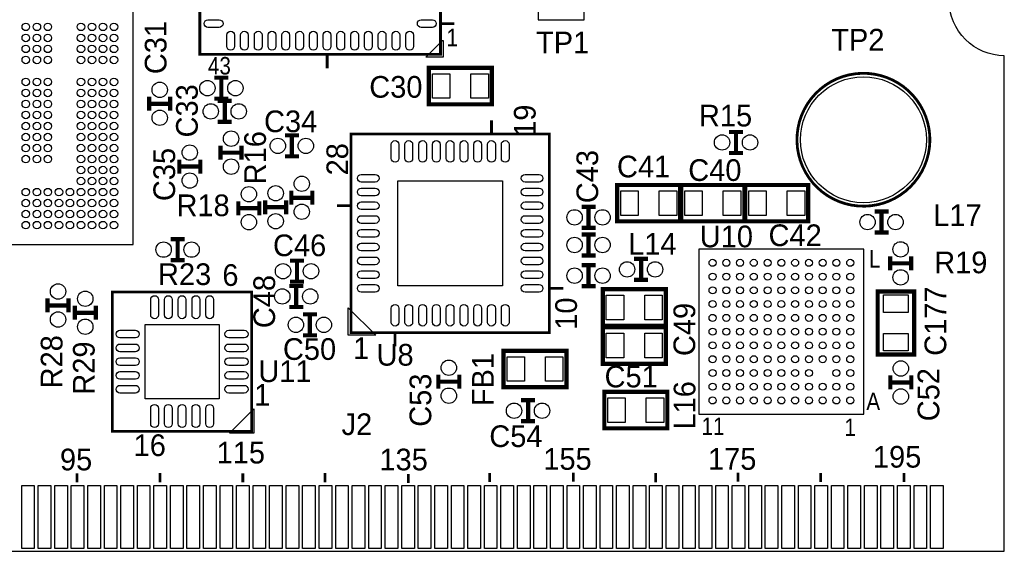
# Model space of a CAD drawing. Extents: x -1 to 150, y -33 to 40.
# Tile 4 of 6: x 32 to 68, y 0 to 19. Entities that reach past the tile are written whole.
import ezdxf
from ezdxf.enums import TextEntityAlignment as Align

# ---------------------------------------------------------------- set-up
doc = ezdxf.new("R2010")
doc.units = 0
for name, color, linetype in [('BOARD_GEOMETRY_OUTLINE', 4, 'CONTINUOUS'), ('PACKAGE_GEOMETRY_SILKSCREEN_TOP', 5, 'CONTINUOUS'), ('PIN_TOP', 6, 'CONTINUOUS'), ('REF_DES_SILKSCREEN_TOP', 7, 'CONTINUOUS')]:
    doc.layers.add(name, color=color, linetype=linetype)

msp = doc.modelspace()

# ---------------------------------------------------------------- linework, layer by layer
at = {"layer": 'BOARD_GEOMETRY_OUTLINE'}
msp.add_lwpolyline([(1.99898, 19.99996, -0.414214), (0, 18.00098), (0, 0), (15.75054, 0), (15.75054, 3.50012, -0.414214), (16.25092, 4.0005, -0.414214), (16.74876, 3.50012), (16.74876, 0), (67.59956, 0), (67.59956, 18.00098, -0.414214), (65.60058, 19.99996, -0.414214), (67.59956, 21.99894), (67.59956, 38.5572), (0, 38.5572), (0, 21.99894, -0.414214)], format="xyb", close=True, dxfattribs=at)
at = {"layer": 'PACKAGE_GEOMETRY_SILKSCREEN_TOP'}
for points, const_width in [([(45.06976, 18.0467), (38.38956, 18.0467), (38.38956, 26.7843), (47.12716, 26.7843), (47.12716, 18.0467), (44.56176, 18.0467)], 0.1016), ([(47.63516, 19.1643), (47.12716, 19.1643)], 0.09906), ([(43.01236, 18.0467), (43.01236, 17.5387)], 0.09906), ([(38.91788, 17.20088), (39.42588, 17.20088)], 0.1524), ([(39.17188, 17.20088), (39.17188, 16.43888)], 0.1524), ([(36.5506, 15.99946), (36.5506, 16.50746)], 0.1524), ([(37.3126, 15.99946), (37.3126, 16.50746)], 0.1524), ([(38.91788, 16.43888), (39.42588, 16.43888)], 0.1524), ([(36.5506, 16.25346), (37.3126, 16.25346)], 0.1524), ([(39.0398, 16.3576), (39.5478, 16.3576)], 0.1524), ([(39.2938, 16.3576), (39.2938, 15.5956)], 0.1524), ([(39.0398, 15.5956), (39.5478, 15.5956)], 0.1524), ([(48.97882, 15.15364), (48.97882, 15.65402)], 0.09906), ([(41.47566, 15.10538), (41.98366, 15.10538)], 0.1524), ([(41.72966, 15.10538), (41.72966, 14.34338)], 0.1524), ([(43.87342, 11.049), (43.87342, 15.15364), (51.08194, 15.15364), (51.08194, 7.94512), (43.87342, 7.94512), (43.87342, 11.24966)], 0.09906), ([(57.60466, 15.22984), (58.11266, 15.22984)], 0.1524), ([(57.85866, 15.22984), (57.85866, 14.46784)], 0.1524), ([(39.1414, 14.224), (39.1414, 14.732)], 0.1524), ([(39.9034, 14.224), (39.9034, 14.732)], 0.1524), ([(37.6428, 13.71854), (37.6428, 14.22654)], 0.1524), ([(38.4048, 13.71854), (38.4048, 14.22654)], 0.1524), ([(39.1414, 14.478), (39.9034, 14.478)], 0.1524), ([(41.47566, 14.34338), (41.98366, 14.34338)], 0.1524), ([(57.60466, 14.46784), (58.11266, 14.46784)], 0.1524), ([(37.6428, 13.97254), (38.4048, 13.97254)], 0.1524), ([(41.70934, 12.5857), (41.70934, 13.0937)], 0.1524), ([(41.70934, 12.8397), (42.47134, 12.8397)], 0.1524), ([(42.47134, 12.5857), (42.47134, 13.0937)], 0.1524), ([(39.7891, 12.20724), (39.7891, 12.71524)], 0.1524), ([(39.7891, 12.46124), (40.5511, 12.46124)], 0.1524), ([(40.5511, 12.20724), (40.5511, 12.71524)], 0.1524), ([(40.76192, 12.7508), (40.76192, 12.2428)], 0.1524), ([(41.52392, 12.4968), (40.76192, 12.4968)], 0.1524), ([(41.52392, 12.7508), (41.52392, 12.2428)], 0.1524), ([(43.87342, 12.55014), (43.37304, 12.55014)], 0.09906), ([(52.25034, 12.5095), (52.75834, 12.5095)], 0.1524), ([(52.50434, 12.5095), (52.50434, 11.7475)], 0.1524), ([(62.88786, 12.33932), (63.39586, 12.33932)], 0.1524), ([(63.14186, 12.33932), (63.14186, 11.57732)], 0.1524), ([(52.25034, 11.7475), (52.75834, 11.7475)], 0.1524), ([(52.25034, 11.5062), (52.75834, 11.5062)], 0.1524), ([(52.50434, 11.5062), (52.50434, 10.7442)], 0.1524), ([(62.88786, 11.57732), (63.39586, 11.57732)], 0.1524), ([(37.83584, 11.33729), (37.32784, 11.33729)], 0.1524), ([(37.58184, 10.57529), (37.58184, 11.33729)], 0.1524), ([(52.25034, 10.7442), (52.75834, 10.7442)], 0.1524), ([(63.45428, 10.20318), (63.45428, 10.71118)], 0.1524), ([(64.21628, 10.20318), (64.21628, 10.71118)], 0.1524), ([(37.83584, 10.57529), (37.32784, 10.57529)], 0.1524), ([(42.17162, 10.5537), (41.66362, 10.5537)], 0.1524), ([(41.91762, 9.7917), (41.91762, 10.5537)], 0.1524), ([(52.25034, 10.39114), (52.75834, 10.39114)], 0.1524), ([(52.50434, 10.39114), (52.50434, 9.62914)], 0.1524), ([(54.665372, 10.61974), (54.157372, 10.61974)], 0.1524), ([(54.411372, 9.85774), (54.411372, 10.61974)], 0.1524), ([(63.45428, 10.45718), (64.21628, 10.45718)], 0.1524), ([(42.14368, 9.63676), (41.63568, 9.63676)], 0.1524), ([(42.17162, 9.7917), (41.66362, 9.7917)], 0.1524), ([(41.88968, 8.87476), (41.88968, 9.63676)], 0.1524), ([(52.25034, 9.62914), (52.75834, 9.62914)], 0.1524), ([(54.665372, 9.85774), (54.157372, 9.85774)], 0.1524), ([(37.77488, 4.35864), (35.21456, 4.35864), (35.21456, 9.41832), (40.27424, 9.41832), (40.27424, 4.35864), (37.43452, 4.35864)], 0.09906), ([(51.58232, 9.54786), (51.08194, 9.54786)], 0.09906), ([(32.85998, 8.6741), (32.85998, 9.1821)], 0.1524), ([(32.85998, 8.9281), (33.62198, 8.9281)], 0.1524), ([(33.62198, 8.6741), (33.62198, 9.1821)], 0.1524), ([(33.84804, 8.40994), (33.84804, 8.91794)], 0.1524), ([(34.61004, 8.40994), (34.61004, 8.91794)], 0.1524), ([(42.14368, 8.87476), (41.63568, 8.87476)], 0.1524), ([(33.84804, 8.66394), (34.61004, 8.66394)], 0.1524), ([(42.63898, 8.60552), (42.13098, 8.60552)], 0.1524), ([(42.38498, 7.84352), (42.38498, 8.60552)], 0.1524), ([(42.63898, 7.84352), (42.13098, 7.84352)], 0.1524), ([(45.47616, 7.44474), (45.47616, 7.94512)], 0.09906), ([(47.04842, 6.4135), (47.04842, 5.9055)], 0.1524), ([(47.81042, 6.4135), (47.81042, 5.9055)], 0.1524), ([(63.4619, 5.87756), (63.4619, 6.38556)], 0.1524), ([(64.2239, 5.87756), (64.2239, 6.38556)], 0.1524), ([(47.81042, 6.1595), (47.04842, 6.1595)], 0.1524), ([(63.4619, 6.13156), (64.2239, 6.13156)], 0.1524), ([(50.05324, 5.4864), (50.56124, 5.4864)], 0.1524), ([(50.30724, 5.4864), (50.30724, 4.7244)], 0.1524), ([(50.05324, 4.7244), (50.56124, 4.7244)], 0.1524), ([(33.930082, 2.830068), (33.930082, 2.500122)], 0.100076), ([(36.939982, 2.839974), (36.939982, 2.510028)], 0.100076), ([(39.949882, 2.830068), (39.949882, 2.500122)], 0.100076), ([(42.930064, 2.839974), (42.930064, 2.510028)], 0.100076), ([(48.909986, 2.84988), (48.909986, 2.519934)], 0.100076), ([(51.950112, 2.86004), (51.950112, 2.530094)], 0.100076), ([(54.939946, 2.839974), (54.939946, 2.510028)], 0.100076), ([(57.930034, 2.86004), (57.930034, 2.530094)], 0.100076), ([(60.930028, 2.84988), (60.930028, 2.519934)], 0.100076), ([(63.959994, 2.84988), (63.959994, 2.519934)], 0.100076), ([(45.96003, 2.810002), (45.96003, 2.480056)], 0.100076)]:
    msp.add_lwpolyline(points, dxfattribs=dict(at, const_width=const_width))
for points in [[(23.76932, 11.14552), (35.97148, 11.14552), (35.97148, 23.34768), (23.76932, 23.34768)], [(50.673, 19.304), (52.3494, 19.304), (52.3494, 20.574), (50.673, 20.574)], [(47.22876, 18.5547), (47.22876, 17.9451), (46.59376, 17.9451), (47.20336, 18.5547)], [(62.50432, 10.97788), (56.50484, 10.97788), (56.50484, 4.9784), (62.50432, 4.9784)], [(44.77512, 7.84606), (43.77436, 7.84606), (43.77436, 8.84682)], [(40.34536, 5.1689), (40.34536, 4.28752), (39.47414, 4.28752), (39.47414, 4.29768)]]:
    msp.add_lwpolyline(points, close=True, dxfattribs=at)
at = {"layer": 'PACKAGE_GEOMETRY_SILKSCREEN_TOP', "const_width": 0.1524}
for points in [[(46.70552, 17.55648), (48.99152, 17.55648), (48.99152, 16.23568), (46.70552, 16.23568)], [(55.83174, 11.98372), (53.54574, 11.98372), (53.54574, 13.30452), (55.83174, 13.30452)], [(58.15838, 11.98372), (55.87238, 11.98372), (55.87238, 13.30452), (58.15838, 13.30452)], [(60.47994, 11.98372), (58.19394, 11.98372), (58.19394, 13.30452), (60.47994, 13.30452)], [(53.01996, 9.51738), (55.30596, 9.51738), (55.30596, 8.19658), (53.01996, 8.19658)], [(64.32296, 9.4361), (64.32296, 7.1501), (63.00216, 7.1501), (63.00216, 9.4361)], [(53.01996, 8.13308), (55.30596, 8.13308), (55.30596, 6.81228), (53.01996, 6.81228)], [(49.4157, 7.281672), (51.7017, 7.281672), (51.7017, 5.960872), (49.4157, 5.960872)], [(55.36184, 4.46786), (53.07584, 4.46786), (53.07584, 5.78866), (55.36184, 5.78866)]]:
    msp.add_lwpolyline(points, close=True, dxfattribs=at)
at = {"layer": 'PACKAGE_GEOMETRY_SILKSCREEN_TOP', "const_width": 0.1016}
msp.add_lwpolyline([(62.5348, 12.5349, 1), (62.4332, 17.3609, 1)], format="xyb", close=True, dxfattribs=at)
at = {"layer": 'PIN_TOP'}
for points in [[(38.6842, 19.30654), (39.0906, 19.30654, -1), (39.0906, 19.02714), (38.6842, 19.02714, -1)], [(46.42612, 19.30654), (46.83252, 19.30654, -1), (46.83252, 19.02714), (46.42612, 19.02714, -1)], [(39.37, 18.34134), (39.37, 18.74774, -1), (39.6494, 18.74774), (39.6494, 18.34134, -1)], [(39.86784, 18.34134), (39.86784, 18.74774, -1), (40.14724, 18.74774), (40.14724, 18.34134, -1)], [(40.36822, 18.34134), (40.36822, 18.74774, -1), (40.64762, 18.74774), (40.64762, 18.34134, -1)], [(40.8686, 18.34134), (40.8686, 18.74774, -1), (41.148, 18.74774), (41.148, 18.34134, -1)], [(41.36898, 18.34134), (41.36898, 18.74774, -1), (41.64838, 18.74774), (41.64838, 18.34134, -1)], [(41.86936, 18.34134), (41.86936, 18.74774, -1), (42.14876, 18.74774), (42.14876, 18.34134, -1)], [(42.36974, 18.34134), (42.36974, 18.74774, -1), (42.64914, 18.74774), (42.64914, 18.34134, -1)], [(42.86758, 18.34134), (42.86758, 18.74774, -1), (43.14698, 18.74774), (43.14698, 18.34134, -1)], [(43.36796, 18.34134), (43.36796, 18.74774, -1), (43.64736, 18.74774), (43.64736, 18.34134, -1)], [(43.86834, 18.34134), (43.86834, 18.74774, -1), (44.14774, 18.74774), (44.14774, 18.34134, -1)], [(44.36872, 18.34134), (44.36872, 18.74774, -1), (44.64812, 18.74774), (44.64812, 18.34134, -1)], [(44.8691, 18.34134), (44.8691, 18.74774, -1), (45.1485, 18.74774), (45.1485, 18.34134, -1)], [(45.36948, 18.34134), (45.36948, 18.74774, -1), (45.64888, 18.74774), (45.64888, 18.34134, -1)], [(45.86732, 18.34134), (45.86732, 18.74774, -1), (46.14672, 18.74774), (46.14672, 18.34134, -1)], [(45.6184, 14.77772), (45.6184, 14.26972, -1), (45.339, 14.26972), (45.339, 14.77772, -1)], [(46.11624, 14.77772), (46.11624, 14.26972, -1), (45.83684, 14.26972), (45.83684, 14.77772, -1)], [(46.61662, 14.77772), (46.61662, 14.26972, -1), (46.33722, 14.26972), (46.33722, 14.77772, -1)], [(47.117, 14.77772), (47.117, 14.26972, -1), (46.8376, 14.26972), (46.8376, 14.77772, -1)], [(47.61738, 14.77772), (47.61738, 14.26972, -1), (47.33798, 14.26972), (47.33798, 14.77772, -1)], [(48.11776, 14.77772), (48.11776, 14.26972, -1), (47.83836, 14.26972), (47.83836, 14.77772, -1)], [(48.61814, 14.77772), (48.61814, 14.26972, -1), (48.33874, 14.26972), (48.33874, 14.77772, -1)], [(49.11852, 14.77772), (49.11852, 14.26972, -1), (48.83912, 14.26972), (48.83912, 14.77772, -1)], [(49.61636, 14.77772), (49.61636, 14.26972, -1), (49.33696, 14.26972), (49.33696, 14.77772, -1)], [(44.24934, 13.68806), (44.75734, 13.68806, -1), (44.75734, 13.40866), (44.24934, 13.40866, -1)], [(50.19802, 13.68806), (50.70602, 13.68806, -1), (50.70602, 13.40866), (50.19802, 13.40866, -1)], [(44.24934, 13.19022), (44.75734, 13.19022, -1), (44.75734, 12.91082), (44.24934, 12.91082, -1)], [(50.19802, 13.19022), (50.70602, 13.19022, -1), (50.70602, 12.91082), (50.19802, 12.91082, -1)], [(44.24934, 12.68984), (44.75734, 12.68984, -1), (44.75734, 12.41044), (44.24934, 12.41044, -1)], [(50.19802, 12.68984), (50.70602, 12.68984, -1), (50.70602, 12.41044), (50.19802, 12.41044, -1)], [(44.24934, 12.18946), (44.75734, 12.18946, -1), (44.75734, 11.91006), (44.24934, 11.91006, -1)], [(50.19802, 12.18946), (50.70602, 12.18946, -1), (50.70602, 11.91006), (50.19802, 11.91006, -1)], [(44.24934, 11.68908), (44.75734, 11.68908, -1), (44.75734, 11.40968), (44.24934, 11.40968, -1)], [(50.19802, 11.68908), (50.70602, 11.68908, -1), (50.70602, 11.40968), (50.19802, 11.40968, -1)], [(44.24934, 11.1887), (44.75734, 11.1887, -1), (44.75734, 10.9093), (44.24934, 10.9093, -1)], [(50.19802, 11.1887), (50.70602, 11.1887, -1), (50.70602, 10.9093), (50.19802, 10.9093, -1)], [(44.24934, 10.68832), (44.75734, 10.68832, -1), (44.75734, 10.40892), (44.24934, 10.40892, -1)], [(50.19802, 10.68832), (50.70602, 10.68832, -1), (50.70602, 10.40892), (50.19802, 10.40892, -1)], [(44.24934, 10.18794), (44.75734, 10.18794, -1), (44.75734, 9.90854), (44.24934, 9.90854, -1)], [(50.19802, 10.18794), (50.70602, 10.18794, -1), (50.70602, 9.90854), (50.19802, 9.90854, -1)], [(44.24934, 9.6901), (44.75734, 9.6901, -1), (44.75734, 9.4107), (44.24934, 9.4107, -1)], [(50.19802, 9.6901), (50.70602, 9.6901, -1), (50.70602, 9.4107), (50.19802, 9.4107, -1)], [(36.60394, 8.5852), (36.60394, 9.144, -1), (36.88334, 9.144), (36.88334, 8.5852, -1)], [(37.10432, 8.5852), (37.10432, 9.144, -1), (37.38372, 9.144), (37.38372, 8.5852, -1)], [(37.6047, 8.5852), (37.6047, 9.144, -1), (37.8841, 9.144), (37.8841, 8.5852, -1)], [(38.10508, 8.5852), (38.10508, 9.144, -1), (38.38448, 9.144), (38.38448, 8.5852, -1)], [(38.60546, 8.5852), (38.60546, 9.144, -1), (38.88486, 9.144), (38.88486, 8.5852, -1)], [(45.6184, 8.82904), (45.6184, 8.32104, -1), (45.339, 8.32104), (45.339, 8.82904, -1)], [(46.11624, 8.82904), (46.11624, 8.32104, -1), (45.83684, 8.32104), (45.83684, 8.82904, -1)], [(46.61662, 8.82904), (46.61662, 8.32104, -1), (46.33722, 8.32104), (46.33722, 8.82904, -1)], [(47.117, 8.82904), (47.117, 8.32104, -1), (46.8376, 8.32104), (46.8376, 8.82904, -1)], [(47.61738, 8.82904), (47.61738, 8.32104, -1), (47.33798, 8.32104), (47.33798, 8.82904, -1)], [(48.11776, 8.82904), (48.11776, 8.32104, -1), (47.83836, 8.32104), (47.83836, 8.82904, -1)], [(48.61814, 8.82904), (48.61814, 8.32104, -1), (48.33874, 8.32104), (48.33874, 8.82904, -1)], [(49.11852, 8.82904), (49.11852, 8.32104, -1), (48.83912, 8.32104), (48.83912, 8.82904, -1)], [(49.61636, 8.82904), (49.61636, 8.32104, -1), (49.33696, 8.32104), (49.33696, 8.82904, -1)], [(35.48888, 8.02894), (36.04768, 8.02894, -1), (36.04768, 7.74954), (35.48888, 7.74954, -1)], [(39.44112, 8.02894), (39.99992, 8.02894, -1), (39.99992, 7.74954), (39.44112, 7.74954, -1)], [(35.48888, 7.52856), (36.04768, 7.52856, -1), (36.04768, 7.24916), (35.48888, 7.24916, -1)], [(39.44112, 7.52856), (39.99992, 7.52856, -1), (39.99992, 7.24916), (39.44112, 7.24916, -1)], [(35.48888, 7.02818), (36.04768, 7.02818, -1), (36.04768, 6.74878), (35.48888, 6.74878, -1)], [(39.44112, 7.02818), (39.99992, 7.02818, -1), (39.99992, 6.74878), (39.44112, 6.74878, -1)], [(35.48888, 6.5278), (36.04768, 6.5278, -1), (36.04768, 6.2484), (35.48888, 6.2484, -1)], [(39.44112, 6.5278), (39.99992, 6.5278, -1), (39.99992, 6.2484), (39.44112, 6.2484, -1)], [(35.48888, 6.02742), (36.04768, 6.02742, -1), (36.04768, 5.74802), (35.48888, 5.74802, -1)], [(39.44112, 6.02742), (39.99992, 6.02742, -1), (39.99992, 5.74802), (39.44112, 5.74802, -1)], [(36.60394, 4.63296), (36.60394, 5.19176, -1), (36.88334, 5.19176), (36.88334, 4.63296, -1)], [(37.10432, 4.63296), (37.10432, 5.19176, -1), (37.38372, 5.19176), (37.38372, 4.63296, -1)], [(37.6047, 4.63296), (37.6047, 5.19176, -1), (37.8841, 5.19176), (37.8841, 4.63296, -1)], [(38.10508, 4.63296), (38.10508, 5.19176, -1), (38.38448, 5.19176), (38.38448, 4.63296, -1)], [(38.60546, 4.63296), (38.60546, 5.19176, -1), (38.88486, 5.19176), (38.88486, 4.63296, -1)]]:
    msp.add_lwpolyline(points, format="xyb", close=True, dxfattribs=at)
for points in [[(46.83252, 16.45158), (46.83252, 17.34058), (47.46752, 17.34058), (47.46752, 16.45158)], [(48.22952, 16.45158), (48.22952, 17.34058), (48.86452, 17.34058), (48.86452, 16.45158)], [(49.38268, 9.64438), (45.57268, 9.64438), (45.57268, 13.45438), (49.38268, 13.45438)], [(54.30774, 13.08862), (54.30774, 12.19962), (53.67274, 12.19962), (53.67274, 13.08862)], [(55.70474, 13.08862), (55.70474, 12.19962), (55.06974, 12.19962), (55.06974, 13.08862)], [(56.63438, 13.08862), (56.63438, 12.19962), (55.99938, 12.19962), (55.99938, 13.08862)], [(58.03138, 13.08862), (58.03138, 12.19962), (57.39638, 12.19962), (57.39638, 13.08862)], [(58.95594, 13.08862), (58.95594, 12.19962), (58.32094, 12.19962), (58.32094, 13.08862)], [(60.35294, 13.08862), (60.35294, 12.19962), (59.71794, 12.19962), (59.71794, 13.08862)], [(53.14696, 8.41248), (53.14696, 9.30148), (53.78196, 9.30148), (53.78196, 8.41248)], [(54.54396, 8.41248), (54.54396, 9.30148), (55.17896, 9.30148), (55.17896, 8.41248)], [(63.21806, 9.3091), (64.10706, 9.3091), (64.10706, 8.6741), (63.21806, 8.6741)], [(39.0906, 8.23468), (39.0906, 5.54228), (36.3982, 5.54228), (36.3982, 8.23468)], [(53.14696, 7.02818), (53.14696, 7.91718), (53.78196, 7.91718), (53.78196, 7.02818)], [(54.54396, 7.02818), (54.54396, 7.91718), (55.17896, 7.91718), (55.17896, 7.02818)], [(63.21806, 7.9121), (64.10706, 7.9121), (64.10706, 7.2771), (63.21806, 7.2771)], [(49.5427, 6.176772), (49.5427, 7.065772), (50.1777, 7.065772), (50.1777, 6.176772)], [(50.9397, 6.176772), (50.9397, 7.065772), (51.5747, 7.065772), (51.5747, 6.176772)], [(53.83784, 5.57276), (53.83784, 4.68376), (53.20284, 4.68376), (53.20284, 5.57276)], [(55.23484, 5.57276), (55.23484, 4.68376), (54.59984, 4.68376), (54.59984, 5.57276)], [(31.92145, 0.100076), (31.92145, 2.386076), (32.37865, 2.386076), (32.37865, 0.100076)], [(32.521398, 0.100076), (32.521398, 2.386076), (32.978598, 2.386076), (32.978598, 0.100076)], [(33.121346, 0.100076), (33.121346, 2.386076), (33.578546, 2.386076), (33.578546, 0.100076)], [(33.721294, 0.100076), (33.721294, 2.386076), (34.178494, 2.386076), (34.178494, 0.100076)], [(34.321496, 0.100076), (34.321496, 2.386076), (34.778696, 2.386076), (34.778696, 0.100076)], [(34.921444, 0.100076), (34.921444, 2.386076), (35.378644, 2.386076), (35.378644, 0.100076)], [(35.521392, 0.100076), (35.521392, 2.386076), (35.978592, 2.386076), (35.978592, 0.100076)], [(36.12134, 0.100076), (36.12134, 2.386076), (36.57854, 2.386076), (36.57854, 0.100076)], [(36.721288, 0.100076), (36.721288, 2.386076), (37.178488, 2.386076), (37.178488, 0.100076)], [(37.32149, 0.100076), (37.32149, 2.386076), (37.77869, 2.386076), (37.77869, 0.100076)], [(37.921438, 0.100076), (37.921438, 2.386076), (38.378638, 2.386076), (38.378638, 0.100076)], [(38.521386, 0.100076), (38.521386, 2.386076), (38.978586, 2.386076), (38.978586, 0.100076)], [(39.121334, 0.100076), (39.121334, 2.386076), (39.578534, 2.386076), (39.578534, 0.100076)], [(39.721282, 0.100076), (39.721282, 2.386076), (40.178482, 2.386076), (40.178482, 0.100076)], [(40.321484, 0.100076), (40.321484, 2.386076), (40.778684, 2.386076), (40.778684, 0.100076)], [(40.921432, 0.100076), (40.921432, 2.386076), (41.378632, 2.386076), (41.378632, 0.100076)], [(41.52138, 0.100076), (41.52138, 2.386076), (41.97858, 2.386076), (41.97858, 0.100076)], [(42.121328, 0.100076), (42.121328, 2.386076), (42.578528, 2.386076), (42.578528, 0.100076)], [(42.721276, 0.100076), (42.721276, 2.386076), (43.178476, 2.386076), (43.178476, 0.100076)], [(43.321478, 0.100076), (43.321478, 2.386076), (43.778678, 2.386076), (43.778678, 0.100076)], [(43.921426, 0.100076), (43.921426, 2.386076), (44.378626, 2.386076), (44.378626, 0.100076)], [(44.521374, 0.100076), (44.521374, 2.386076), (44.978574, 2.386076), (44.978574, 0.100076)], [(45.121322, 0.100076), (45.121322, 2.386076), (45.578522, 2.386076), (45.578522, 0.100076)], [(45.721524, 0.100076), (45.721524, 2.386076), (46.178724, 2.386076), (46.178724, 0.100076)], [(46.321472, 0.100076), (46.321472, 2.386076), (46.778672, 2.386076), (46.778672, 0.100076)], [(46.92142, 0.100076), (46.92142, 2.386076), (47.37862, 2.386076), (47.37862, 0.100076)], [(47.521368, 0.100076), (47.521368, 2.386076), (47.978568, 2.386076), (47.978568, 0.100076)], [(48.121316, 0.100076), (48.121316, 2.386076), (48.578516, 2.386076), (48.578516, 0.100076)], [(48.721518, 0.100076), (48.721518, 2.386076), (49.178718, 2.386076), (49.178718, 0.100076)], [(49.321466, 0.100076), (49.321466, 2.386076), (49.778666, 2.386076), (49.778666, 0.100076)], [(49.921414, 0.100076), (49.921414, 2.386076), (50.378614, 2.386076), (50.378614, 0.100076)], [(50.521362, 0.100076), (50.521362, 2.386076), (50.978562, 2.386076), (50.978562, 0.100076)], [(51.12131, 0.100076), (51.12131, 2.386076), (51.57851, 2.386076), (51.57851, 0.100076)], [(51.721512, 0.100076), (51.721512, 2.386076), (52.178712, 2.386076), (52.178712, 0.100076)], [(52.32146, 0.100076), (52.32146, 2.386076), (52.77866, 2.386076), (52.77866, 0.100076)], [(52.921408, 0.100076), (52.921408, 2.386076), (53.378608, 2.386076), (53.378608, 0.100076)], [(53.521356, 0.100076), (53.521356, 2.386076), (53.978556, 2.386076), (53.978556, 0.100076)], [(54.121304, 0.100076), (54.121304, 2.386076), (54.578504, 2.386076), (54.578504, 0.100076)], [(54.721506, 0.100076), (54.721506, 2.386076), (55.178706, 2.386076), (55.178706, 0.100076)], [(55.321454, 0.100076), (55.321454, 2.386076), (55.778654, 2.386076), (55.778654, 0.100076)], [(55.921402, 0.100076), (55.921402, 2.386076), (56.378602, 2.386076), (56.378602, 0.100076)], [(56.52135, 0.100076), (56.52135, 2.386076), (56.97855, 2.386076), (56.97855, 0.100076)], [(57.121298, 0.100076), (57.121298, 2.386076), (57.578498, 2.386076), (57.578498, 0.100076)], [(57.7215, 0.100076), (57.7215, 2.386076), (58.1787, 2.386076), (58.1787, 0.100076)], [(58.321448, 0.100076), (58.321448, 2.386076), (58.778648, 2.386076), (58.778648, 0.100076)], [(58.921396, 0.100076), (58.921396, 2.386076), (59.378596, 2.386076), (59.378596, 0.100076)], [(59.521344, 0.100076), (59.521344, 2.386076), (59.978544, 2.386076), (59.978544, 0.100076)], [(60.121292, 0.100076), (60.121292, 2.386076), (60.578492, 2.386076), (60.578492, 0.100076)], [(60.721494, 0.100076), (60.721494, 2.386076), (61.178694, 2.386076), (61.178694, 0.100076)], [(61.321442, 0.100076), (61.321442, 2.386076), (61.778642, 2.386076), (61.778642, 0.100076)], [(61.92139, 0.100076), (61.92139, 2.386076), (62.37859, 2.386076), (62.37859, 0.100076)], [(62.521338, 0.100076), (62.521338, 2.386076), (62.978538, 2.386076), (62.978538, 0.100076)], [(63.121286, 0.100076), (63.121286, 2.386076), (63.578486, 2.386076), (63.578486, 0.100076)], [(63.721488, 0.100076), (63.721488, 2.386076), (64.178688, 2.386076), (64.178688, 0.100076)], [(64.321436, 0.100076), (64.321436, 2.386076), (64.778636, 2.386076), (64.778636, 0.100076)], [(64.921384, 0.100076), (64.921384, 2.386076), (65.378584, 2.386076), (65.378584, 0.100076)]]:
    msp.add_lwpolyline(points, close=True, dxfattribs=at)
for centre, radius in [((32.07004, 19.04746), 0.13716), ((32.47136, 19.04746), 0.13716), ((32.87014, 19.04746), 0.13716), ((34.07156, 19.04746), 0.13716), ((34.47034, 19.04746), 0.13716), ((34.86912, 19.04746), 0.13716), ((35.27044, 19.04746), 0.13716), ((32.07004, 18.64614), 0.13716), ((32.47136, 18.64614), 0.13716), ((32.87014, 18.64614), 0.13716), ((34.07156, 18.64614), 0.13716), ((34.47034, 18.64614), 0.13716), ((34.86912, 18.64614), 0.13716), ((35.27044, 18.64614), 0.13716), ((32.07004, 18.24736), 0.13716), ((32.47136, 18.24736), 0.13716), ((32.87014, 18.24736), 0.13716), ((34.07156, 18.24736), 0.13716), ((34.47034, 18.24736), 0.13716), ((34.86912, 18.24736), 0.13716), ((35.27044, 18.24736), 0.13716), ((32.07004, 17.84604), 0.13716), ((32.47136, 17.84604), 0.13716), ((32.87014, 17.84604), 0.13716), ((34.07156, 17.84604), 0.13716), ((34.47034, 17.84604), 0.13716), ((34.86912, 17.84604), 0.13716), ((35.27044, 17.84604), 0.13716), ((32.07004, 17.04594), 0.13716), ((32.47136, 17.04594), 0.13716), ((32.87014, 17.04594), 0.13716), ((34.07156, 17.04594), 0.13716), ((34.47034, 17.04594), 0.13716), ((34.86912, 17.04594), 0.13716), ((35.27044, 17.04594), 0.13716), ((62.484, 14.9479), 2.286), ((36.9316, 16.76146), 0.2794), ((38.66388, 16.81988), 0.2794), ((39.67988, 16.81988), 0.2794), ((32.07004, 16.64716), 0.13716), ((32.47136, 16.64716), 0.13716), ((32.87014, 16.64716), 0.13716), ((34.07156, 16.64716), 0.13716), ((34.47034, 16.64716), 0.13716), ((34.86912, 16.64716), 0.13716), ((35.27044, 16.64716), 0.13716), ((32.07004, 16.24584), 0.13716), ((32.47136, 16.24584), 0.13716), ((32.87014, 16.24584), 0.13716), ((34.07156, 16.24584), 0.13716), ((34.47034, 16.24584), 0.13716), ((34.86912, 16.24584), 0.13716), ((35.27044, 16.24584), 0.13716), ((38.7858, 15.9766), 0.2794), ((39.8018, 15.9766), 0.2794), ((32.07004, 15.84706), 0.13716), ((32.47136, 15.84706), 0.13716), ((32.87014, 15.84706), 0.13716), ((34.07156, 15.84706), 0.13716), ((34.47034, 15.84706), 0.13716), ((34.86912, 15.84706), 0.13716), ((35.27044, 15.84706), 0.13716), ((36.9316, 15.74546), 0.2794), ((32.07004, 15.44574), 0.13716), ((32.47136, 15.44574), 0.13716), ((32.87014, 15.44574), 0.13716), ((34.07156, 15.44574), 0.13716), ((34.47034, 15.44574), 0.13716), ((34.86912, 15.44574), 0.13716), ((35.27044, 15.44574), 0.13716), ((32.07004, 15.04696), 0.13716), ((32.47136, 15.04696), 0.13716), ((32.87014, 15.04696), 0.13716), ((34.07156, 15.04696), 0.13716), ((34.47034, 15.04696), 0.13716), ((34.86912, 15.04696), 0.13716), ((35.27044, 15.04696), 0.13716), ((39.5224, 14.986), 0.2794), ((57.35066, 14.84884), 0.2794), ((58.36666, 14.84884), 0.2794), ((32.07004, 14.64564), 0.13716), ((32.47136, 14.64564), 0.13716), ((32.87014, 14.64564), 0.13716), ((34.07156, 14.64564), 0.13716), ((34.47034, 14.64564), 0.13716), ((34.86912, 14.64564), 0.13716), ((35.27044, 14.64564), 0.13716), ((38.0238, 14.48054), 0.2794), ((41.22166, 14.72438), 0.2794), ((42.23766, 14.72438), 0.2794), ((32.07004, 14.24686), 0.13716), ((32.47136, 14.24686), 0.13716), ((32.87014, 14.24686), 0.13716), ((34.07156, 14.24686), 0.13716), ((34.47034, 14.24686), 0.13716), ((34.86912, 14.24686), 0.13716), ((35.27044, 14.24686), 0.13716), ((34.07156, 13.84554), 0.13716), ((34.47034, 13.84554), 0.13716), ((34.86912, 13.84554), 0.13716), ((35.27044, 13.84554), 0.13716), ((39.5224, 13.97), 0.2794), ((38.0238, 13.46454), 0.2794), ((42.09034, 13.3477), 0.2794), ((34.07156, 13.44676), 0.13716), ((34.47034, 13.44676), 0.13716), ((34.86912, 13.44676), 0.13716), ((35.27044, 13.44676), 0.13716), ((40.1701, 12.96924), 0.2794), ((41.14292, 13.0048), 0.2794), ((32.07004, 13.04544), 0.13716), ((32.47136, 13.04544), 0.13716), ((32.87014, 13.04544), 0.13716), ((33.27146, 13.04544), 0.13716), ((33.67024, 13.04544), 0.13716), ((34.07156, 13.04544), 0.13716), ((34.47034, 13.04544), 0.13716), ((34.86912, 13.04544), 0.13716), ((35.27044, 13.04544), 0.13716), ((32.07004, 12.64666), 0.13716), ((32.47136, 12.64666), 0.13716), ((32.87014, 12.64666), 0.13716), ((33.27146, 12.64666), 0.13716), ((33.67024, 12.64666), 0.13716), ((34.07156, 12.64666), 0.13716), ((34.47034, 12.64666), 0.13716), ((34.86912, 12.64666), 0.13716), ((35.27044, 12.64666), 0.13716), ((42.09034, 12.3317), 0.2794), ((32.07004, 12.24788), 0.13716), ((32.47136, 12.24788), 0.13716), ((32.87014, 12.24788), 0.13716), ((33.27146, 12.24788), 0.13716), ((33.67024, 12.24788), 0.13716), ((34.07156, 12.24788), 0.13716), ((34.47034, 12.24788), 0.13716), ((34.86912, 12.24788), 0.13716), ((35.27044, 12.24788), 0.13716), ((40.1701, 11.95324), 0.2794), ((41.14292, 11.9888), 0.2794), ((51.99634, 12.1285), 0.2794), ((53.01234, 12.1285), 0.2794), ((62.63386, 11.95832), 0.2794), ((63.64986, 11.95832), 0.2794), ((32.07004, 11.84656), 0.13716), ((32.47136, 11.84656), 0.13716), ((32.87014, 11.84656), 0.13716), ((33.27146, 11.84656), 0.13716), ((33.67024, 11.84656), 0.13716), ((34.07156, 11.84656), 0.13716), ((34.47034, 11.84656), 0.13716), ((34.86912, 11.84656), 0.13716), ((35.27044, 11.84656), 0.13716), ((37.07384, 10.95629), 0.2794), ((38.08984, 10.95629), 0.2794), ((51.99634, 11.1252), 0.2794), ((53.01234, 11.1252), 0.2794), ((63.83528, 10.96518), 0.2794), ((41.40962, 10.1727), 0.2794), ((42.42562, 10.1727), 0.2794), ((53.903372, 10.23874), 0.2794), ((54.919372, 10.23874), 0.2794), ((57.00522, 10.4775), 0.127), ((57.5056, 10.4775), 0.127), ((58.00344, 10.4775), 0.127), ((58.50382, 10.4775), 0.127), ((59.0042, 10.4775), 0.127), ((59.50458, 10.4775), 0.127), ((60.00496, 10.4775), 0.127), ((60.50534, 10.4775), 0.127), ((61.00572, 10.4775), 0.127), ((61.50356, 10.4775), 0.127), ((62.00394, 10.4775), 0.127), ((51.99634, 10.01014), 0.2794), ((53.01234, 10.01014), 0.2794), ((57.00522, 9.97712), 0.127), ((57.5056, 9.97712), 0.127), ((58.00344, 9.97712), 0.127), ((58.50382, 9.97712), 0.127), ((59.0042, 9.97712), 0.127), ((59.50458, 9.97712), 0.127), ((60.00496, 9.97712), 0.127), ((60.50534, 9.97712), 0.127), ((61.00572, 9.97712), 0.127), ((61.50356, 9.97712), 0.127), ((62.00394, 9.97712), 0.127), ((63.83528, 9.94918), 0.2794), ((33.24098, 9.4361), 0.2794), ((34.22904, 9.17194), 0.2794), ((41.38168, 9.25576), 0.2794), ((42.39768, 9.25576), 0.2794), ((57.00522, 9.47928), 0.127), ((57.5056, 9.47928), 0.127), ((58.00344, 9.47928), 0.127), ((58.50382, 9.47928), 0.127), ((59.0042, 9.47928), 0.127), ((59.50458, 9.47928), 0.127), ((60.00496, 9.47928), 0.127), ((60.50534, 9.47928), 0.127), ((61.00572, 9.47928), 0.127), ((61.50356, 9.47928), 0.127), ((62.00394, 9.47928), 0.127), ((57.00522, 8.9789), 0.127), ((57.5056, 8.9789), 0.127), ((58.00344, 8.9789), 0.127), ((58.50382, 8.9789), 0.127), ((59.0042, 8.9789), 0.127), ((59.50458, 8.9789), 0.127), ((60.00496, 8.9789), 0.127), ((60.50534, 8.9789), 0.127), ((61.00572, 8.9789), 0.127), ((61.50356, 8.9789), 0.127), ((62.00394, 8.9789), 0.127), ((33.24098, 8.4201), 0.2794), ((57.00522, 8.47852), 0.127), ((57.5056, 8.47852), 0.127), ((58.00344, 8.47852), 0.127), ((58.50382, 8.47852), 0.127), ((59.0042, 8.47852), 0.127), ((59.50458, 8.47852), 0.127), ((60.00496, 8.47852), 0.127), ((60.50534, 8.47852), 0.127), ((61.00572, 8.47852), 0.127), ((61.50356, 8.47852), 0.127), ((62.00394, 8.47852), 0.127), ((34.22904, 8.15594), 0.2794), ((41.87698, 8.22452), 0.2794), ((42.89298, 8.22452), 0.2794), ((57.00522, 7.97814), 0.127), ((57.5056, 7.97814), 0.127), ((58.00344, 7.97814), 0.127), ((58.50382, 7.97814), 0.127), ((59.0042, 7.97814), 0.127), ((59.50458, 7.97814), 0.127), ((60.00496, 7.97814), 0.127), ((60.50534, 7.97814), 0.127), ((61.00572, 7.97814), 0.127), ((61.50356, 7.97814), 0.127), ((62.00394, 7.97814), 0.127), ((57.00522, 7.47776), 0.127), ((57.5056, 7.47776), 0.127), ((58.00344, 7.47776), 0.127), ((58.50382, 7.47776), 0.127), ((59.0042, 7.47776), 0.127), ((59.50458, 7.47776), 0.127), ((60.00496, 7.47776), 0.127), ((60.50534, 7.47776), 0.127), ((61.00572, 7.47776), 0.127), ((61.50356, 7.47776), 0.127), ((62.00394, 7.47776), 0.127), ((47.42942, 6.6675), 0.2794), ((57.00522, 6.97738), 0.127), ((57.5056, 6.97738), 0.127), ((58.00344, 6.97738), 0.127), ((58.50382, 6.97738), 0.127), ((59.0042, 6.97738), 0.127), ((59.50458, 6.97738), 0.127), ((60.00496, 6.97738), 0.127), ((60.50534, 6.97738), 0.127), ((61.00572, 6.97738), 0.127), ((61.50356, 6.97738), 0.127), ((62.00394, 6.97738), 0.127), ((63.8429, 6.63956), 0.2794), ((57.00522, 6.477), 0.127), ((57.5056, 6.477), 0.127), ((58.00344, 6.477), 0.127), ((58.50382, 6.477), 0.127), ((59.0042, 6.477), 0.127), ((59.50458, 6.477), 0.127), ((60.00496, 6.477), 0.127), ((60.50534, 6.477), 0.127), ((61.50356, 6.477), 0.127), ((62.00394, 6.477), 0.127), ((57.00522, 5.97916), 0.127), ((57.5056, 5.97916), 0.127), ((58.00344, 5.97916), 0.127), ((58.50382, 5.97916), 0.127), ((59.0042, 5.97916), 0.127), ((59.50458, 5.97916), 0.127), ((60.00496, 5.97916), 0.127), ((60.50534, 5.97916), 0.127), ((61.00572, 5.97916), 0.127), ((61.50356, 5.97916), 0.127), ((62.00394, 5.97916), 0.127), ((47.42942, 5.6515), 0.2794), ((63.8429, 5.62356), 0.2794), ((49.79924, 5.1054), 0.2794), ((50.81524, 5.1054), 0.2794), ((57.00522, 5.47878), 0.127), ((57.5056, 5.47878), 0.127), ((58.00344, 5.47878), 0.127), ((58.50382, 5.47878), 0.127), ((59.0042, 5.47878), 0.127), ((59.50458, 5.47878), 0.127), ((60.00496, 5.47878), 0.127), ((60.50534, 5.47878), 0.127), ((61.00572, 5.47878), 0.127), ((61.50356, 5.47878), 0.127), ((62.00394, 5.47878), 0.127)]:
    msp.add_circle(centre, radius, dxfattribs=at)

# ---------------------------------------------------------------- texts
at = {"layer": 'PACKAGE_GEOMETRY_SILKSCREEN_TOP', "width": 0.88}
for s, p in [('1', (47.3456, 18.34388)), ('43', (38.6842, 17.31772))]:
    msp.add_text(s, height=0.635, dxfattribs=at).set_placement(p)
at = {"layer": 'PACKAGE_GEOMETRY_SILKSCREEN_TOP'}
for s, p in [('19', (50.58156, 15.05204)), ('28', (43.77436, 13.6525)), ('10', (52.0827, 8.04672))]:
    msp.add_text(s, height=0.7874, rotation=90, dxfattribs=at).set_placement(p)
at = {"layer": 'PACKAGE_GEOMETRY_SILKSCREEN_TOP', "width": 0.88}
for s, p in [('L', (62.8904, 10.30478)), ('A', (62.8396, 5.1308)), ('11', (57.023, 4.22402)), ('1', (62.0014, 4.18592))]:
    msp.add_text(s, height=0.635, dxfattribs=at).set_placement(p, align=Align.CENTER)
at = {"layer": 'PACKAGE_GEOMETRY_SILKSCREEN_TOP'}
for s, p in [('6', (39.20744, 9.6393)), ('1', (43.9547, 6.98246)), ('1', (40.3606, 5.28828)), ('16', (35.98418, 3.45948)), ('115', (38.99916, 3.19024)), ('95', (33.310068, 2.94005)), ('135', (44.909994, 2.94005)), ('155', (50.859944, 2.960116)), ('175', (56.84012, 2.960116)), ('195', (62.829948, 3.040126))]:
    msp.add_text(s, height=0.7874, dxfattribs=at).set_placement(p)
at = {"layer": 'REF_DES_SILKSCREEN_TOP'}
for s, p in [('C31', (37.17798, 18.29562)), ('C33', (38.31336, 15.99692)), ('R16', (40.78986, 14.29512)), ('C35', (37.4904, 13.68552)), ('C43', (52.85232, 13.60932)), ('C48', (41.12006, 9.07034)), ('C177', (65.49136, 8.35914)), ('C49', (56.3753, 8.05688)), ('R28', (33.401, 6.8834)), ('R29', (34.5694, 6.6548)), ('FB1', (49.0601, 6.2357)), ('C52', (65.2399, 5.6896)), ('C53', (46.79188, 5.48894)), ('L16', (56.38292, 5.30098))]:
    msp.add_text(s, height=0.7874, rotation=90, dxfattribs=at).set_placement(p, align=Align.CENTER)
for s, p in [('TP2', (62.2808, 18.1864)), ('TP1', (51.562, 18.0848)), ('C30', (45.50664, 16.47444)), ('R15', (57.47766, 15.4305)), ('C34', (41.68648, 15.22222)), ('C41', (54.50078, 13.58138)), ('C40', (57.08904, 13.45184)), ('R18', (38.5064, 12.17168)), ('L17', (65.89776, 11.81354)), ('U10', (57.50814, 11.04138)), ('C42', (60.00496, 11.08456)), ('C46', (42.0116, 10.7188)), ('L14', (54.82082, 10.77214)), ('R19', (66.01968, 10.09904)), ('R23', (37.83584, 9.66978)), ('C50', (42.37228, 6.95198)), ('U8', (45.4787, 6.7437)), ('U11', (41.4782, 6.1468)), ('C51', (54.0512, 5.95376)), ('C54', (49.86528, 3.78714))]:
    msp.add_text(s, height=0.7874, dxfattribs=at).set_placement(p, align=Align.CENTER)
msp.add_text('J2', height=0.7874, dxfattribs=at).set_placement((43.534838, 4.220972))

doc.saveas('drawing.dxf')
